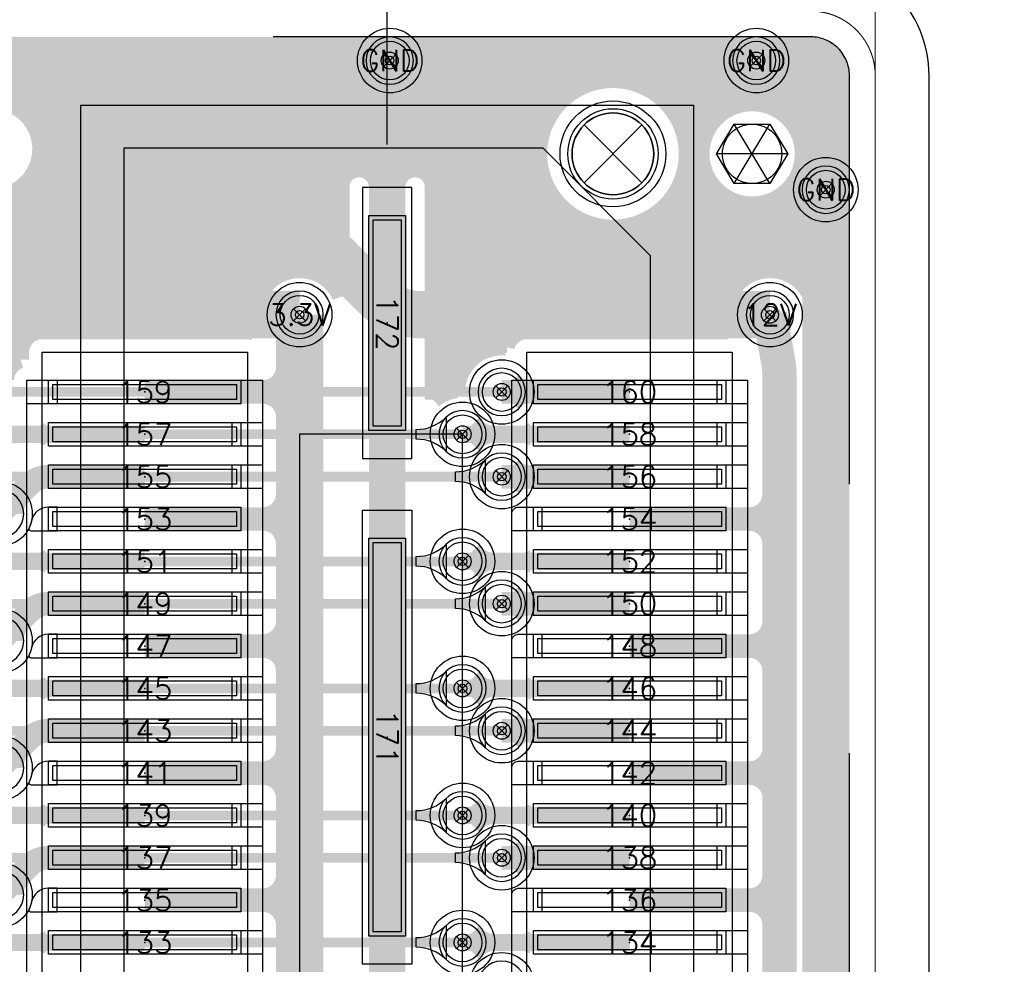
# Model space of a CAD drawing. Header units: inches. Extents: x -0.59 to 5.77, y -1.38 to 3.07.
# Tile 19 of 20: x 1.6 to 2.06, y 2.06 to 2.5. Entities that reach past the tile are written whole.
import ezdxf
from ezdxf.enums import TextEntityAlignment as Align

# ---------------------------------------------------------------- set-up
doc = ezdxf.new("R2010")
doc.units = ezdxf.units.IN
doc.header["$MEASUREMENT"] = 0
for name, pattern in [('DASHED2', [0.375, 0.25, -0.125]), ('FILLPOLY', [101, 100, 1]), ('FILLPOLYEX', [101, 100, 1]), ('FILLPOLYIN', [101, 100, 1])]:
    doc.linetypes.add(name, pattern=pattern)
for name, color, linetype in [('COM-FS', 7, 'Continuous'), ('DIMENSION', 7, 'Continuous'), ('FAB', 5, 'Continuous'), ('GE-FS', 5, 'Continuous'), ('GP-FS', 5, 'Continuous'), ('guide_4mil', 7, 'Continuous'), ('HOL', 3, 'Continuous'), ('HOL-C1', 4, 'Continuous'), ('HOL-C2', 6, 'Continuous'), ('KO-FS', 7, 'Continuous'), ('LND-FS', 5, 'Continuous'), ('MSK-FS', 6, 'Continuous'), ('NET', 7, 'Continuous'), ('NUM-FS', 7, 'Continuous'), ('PAD-CM', 14, 'Continuous'), ('PCB', 6, 'Continuous'), ('POP-CM', 5, 'Continuous'), ('POP_OUTLINE', 7, 'Continuous'), ('PST-FS', 30, 'Continuous'), ('REF-FS', 7, 'Continuous'), ('scratch', 252, 'DASHED2'), ('STF-01-NS', 30, 'Continuous'), ('TEA-FS', 143, 'Continuous'), ('TEA-NS', 13, 'Continuous'), ('TIE-FS', 5, 'Continuous'), ('TRA-FS', 5, 'Continuous'), ('TRA-NS', 1, 'Continuous'), ('VIA', 7, 'Continuous')]:
    doc.layers.add(name, color=color, linetype=linetype)
doc.styles.get("Standard").update_dxf_attribs({"font": 'romans.shx'})
doc.dimstyles.new('SMALL', dxfattribs={"dimtxt": 0.03, "dimasz": 0.03, "dimexe": 0.02, "dimexo": 0.02, "dimgap": 0.01, "dimtad": 0, "dimtih": 1, "dimtoh": 1, "dimdec": 4, "dimzin": 0, "dimdsep": 46, "dimtxsty": 'Standard', "dimcen": 0.09, "dimadec": 0, "dimazin": 0, "dimtfac": 1, "dimtdec": 4, "dimtofl": 0, "dimtmove": 0, "dimatfit": 3, "dimfxl": 0, "dimtolj": 1, "dimtzin": 0, "dimarcsym": 0})

# ---------------------------------------------------------------- blocks, each defined once
blk = doc.blocks.new('LND-FS-4-D0895-D011')
at = {"layer": 'LND-FS', "linetype": 'Continuous'}
blk.add_lwpolyline([(-0.04475, -0.0055), (0.04475, -0.0055), (0.04475, 0.0055), (-0.04475, 0.0055)], close=True, dxfattribs=at)
blk.add_point((0, 0), dxfattribs=at)
at = {"layer": 'PST-FS', "linetype": 'Continuous'}
blk.add_lwpolyline([(-0.04275, -0.0035), (0.04275, -0.0035), (0.04275, 0.0035), (-0.04275, 0.0035)], close=True, dxfattribs=at)
blk = doc.blocks.new('LND-FS-4-D1-D017')
at = {"layer": 'LND-FS', "linetype": 'Continuous'}
blk.add_lwpolyline([(-0.05, -0.0085), (0.05, -0.0085), (0.05, 0.0085), (-0.05, 0.0085)], close=True, dxfattribs=at)
blk.add_point((0, 0), dxfattribs=at)
at = {"layer": 'PST-FS', "linetype": 'Continuous'}
blk.add_lwpolyline([(-0.048, -0.0065), (0.048, -0.0065), (0.048, 0.0065), (-0.048, 0.0065)], close=True, dxfattribs=at)
blk = doc.blocks.new('LND-FS-4-D185-D017')
at = {"layer": 'LND-FS', "linetype": 'Continuous'}
blk.add_lwpolyline([(-0.0925, -0.0085), (0.0925, -0.0085), (0.0925, 0.0085), (-0.0925, 0.0085)], close=True, dxfattribs=at)
blk.add_point((0, 0), dxfattribs=at)
at = {"layer": 'PST-FS', "linetype": 'Continuous'}
blk.add_lwpolyline([(-0.0905, -0.0065), (0.0905, -0.0065), (0.0905, 0.0065), (-0.0905, 0.0065)], close=True, dxfattribs=at)
blk = doc.blocks.new('HOL-D038-NS-FS-N')
at = {"layer": 'HOL'}
blk.add_circle((0, 0), 0.019, dxfattribs=at)
blk = doc.blocks.new('PIN-FS-V')
at = {"layer": 'NUM-FS', "linetype": 'Continuous'}
blk.add_attdef('PIN', text='', height=0.03, dxfattribs=at).set_placement((0, 0), align=Align.MIDDLE)
blk = doc.blocks.new('ASP-122953-01-FS')
at = {"layer": 'COM-FS'}
blk.add_lwpolyline([(-1.20625, 0.1425), (1.20625, 0.1425), (1.20625, -0.1425), (-1.20625, -0.1425), (-1.20625, 0.1425)], dxfattribs=at)
blk.add_lwpolyline([(-1.18625, -0.1225), (1.18625, -0.1225), (1.18625, 0.0725), (1.13625, 0.1225), (-1.13625, 0.1225), (-1.18625, 0.0725)], close=True, dxfattribs=at)
at = {"layer": 'HOL-C1'}
blk.add_circle((-1.18363, 0.105), 0.0246, dxfattribs=at)
at = {"layer": 'HOL-C2'}
blk.add_circle((-1.18363, 0.105), 0.0246, dxfattribs=at)
at = {"layer": 'MSK-FS'}
for points in [[(-1.09143, 0.065), (-1.09143, 0.1605), (-0.48357, 0.1605), (-0.48357, 0.065)], [(-1.042, -0.0115), (-1.042, 0.0115), (-1.168, 0.0115), (-1.168, -0.0115)], [(-1.018, -0.0115), (-1.018, 0.0115), (-0.807, 0.0115), (-0.807, -0.0115)], [(-1.09143, -0.1605), (-1.09143, -0.065), (-0.48357, -0.065), (-0.48357, -0.1605)]]:
    blk.add_lwpolyline(points, close=True, dxfattribs=at)
at = {"layer": 'STF-01-NS'}
blk.add_circle((-1.18363, 0.105), 0.021, dxfattribs=at)
at = {"layer": 'HOL', "xscale": -1}
blk.add_blockref('HOL-D038-NS-FS-N', (-1.18363, 0.105), dxfattribs=at)
at = {"layer": 'LND-FS', "xscale": -1}
for name, p, rotation in [('LND-FS-4-D0895-D011', (-1.07293, 0.11275), 90), ('LND-FS-4-D0895-D011', (-1.05325, 0.11275), 90), ('LND-FS-4-D0895-D011', (-1.03356, 0.11275), 90), ('LND-FS-4-D0895-D011', (-1.01388, 0.11275), 90), ('LND-FS-4-D0895-D011', (-0.99419, 0.11275), 90), ('LND-FS-4-D0895-D011', (-0.97451, 0.11275), 90), ('LND-FS-4-D0895-D011', (-0.95482, 0.11275), 90), ('LND-FS-4-D0895-D011', (-0.93514, 0.11275), 90), ('LND-FS-4-D0895-D011', (-0.91545, 0.11275), 90), ('LND-FS-4-D0895-D011', (-0.89577, 0.11275), 90), ('LND-FS-4-D0895-D011', (-0.87608, 0.11275), 90), ('LND-FS-4-D0895-D011', (-0.8564, 0.11275), 90), ('LND-FS-4-D0895-D011', (-0.83671, 0.11275), 90), ('LND-FS-4-D0895-D011', (-0.81703, 0.11275), 90), ('LND-FS-4-D1-D017', (-1.105, 0), 180), ('LND-FS-4-D185-D017', (-0.9125, 0), 180), ('LND-FS-4-D0895-D011', (-1.07293, -0.11275), 90), ('LND-FS-4-D0895-D011', (-1.05325, -0.11275), 90), ('LND-FS-4-D0895-D011', (-1.03356, -0.11275), 90), ('LND-FS-4-D0895-D011', (-1.01388, -0.11275), 90), ('LND-FS-4-D0895-D011', (-0.99419, -0.11275), 90), ('LND-FS-4-D0895-D011', (-0.97451, -0.11275), 90), ('LND-FS-4-D0895-D011', (-0.95482, -0.11275), 90), ('LND-FS-4-D0895-D011', (-0.93514, -0.11275), 90), ('LND-FS-4-D0895-D011', (-0.91545, -0.11275), 90), ('LND-FS-4-D0895-D011', (-0.89577, -0.11275), 90), ('LND-FS-4-D0895-D011', (-0.87608, -0.11275), 90), ('LND-FS-4-D0895-D011', (-0.8564, -0.11275), 90), ('LND-FS-4-D0895-D011', (-0.83671, -0.11275), 90), ('LND-FS-4-D0895-D011', (-0.81703, -0.11275), 90)]:
    blk.add_blockref(name, p, dxfattribs=dict(at, rotation=rotation))
at = {"layer": 'NUM-FS'}
ref = blk.add_blockref('PIN-FS-V', (-1.01388, 0.11275), dxfattribs=dict(at, xscale=-1, rotation=270))
ref.add_attrib('PIN', '154', dxfattribs={"height": 0.01, "rotation": 90}).set_placement((-1.01388, 0.11275), align=Align.MIDDLE)
ref = blk.add_blockref('PIN-FS-V', (-0.91545, 0.11275), dxfattribs=dict(at, xscale=-1, rotation=270))
ref.add_attrib('PIN', '144', dxfattribs={"height": 0.01, "rotation": 90}).set_placement((-0.91545, 0.11275), align=Align.MIDDLE)
ref = blk.add_blockref('PIN-FS-V', (-0.81703, 0.11275), dxfattribs=dict(at, xscale=-1, rotation=270))
ref.add_attrib('PIN', '134', dxfattribs={"height": 0.01, "rotation": 90}).set_placement((-0.81703, 0.11275), align=Align.MIDDLE)
ref = blk.add_blockref('PIN-FS-V', (-1.07293, 0.11275), dxfattribs=dict(at, xscale=-1, rotation=270))
ref.add_attrib('PIN', '160', dxfattribs={"height": 0.01, "rotation": 90}).set_placement((-1.07293, 0.11275), align=Align.MIDDLE)
ref = blk.add_blockref('PIN-FS-V', (-1.05325, 0.11275), dxfattribs=dict(at, xscale=-1, rotation=270))
ref.add_attrib('PIN', '158', dxfattribs={"height": 0.01, "rotation": 90}).set_placement((-1.05325, 0.11275), align=Align.MIDDLE)
ref = blk.add_blockref('PIN-FS-V', (-1.03356, 0.11275), dxfattribs=dict(at, xscale=-1, rotation=270))
ref.add_attrib('PIN', '156', dxfattribs={"height": 0.01, "rotation": 90}).set_placement((-1.03356, 0.11275), align=Align.MIDDLE)
ref = blk.add_blockref('PIN-FS-V', (-0.99419, 0.11275), dxfattribs=dict(at, xscale=-1, rotation=270))
ref.add_attrib('PIN', '152', dxfattribs={"height": 0.01, "rotation": 90}).set_placement((-0.99419, 0.11275), align=Align.MIDDLE)
ref = blk.add_blockref('PIN-FS-V', (-0.97451, 0.11275), dxfattribs=dict(at, xscale=-1, rotation=270))
ref.add_attrib('PIN', '150', dxfattribs={"height": 0.01, "rotation": 90}).set_placement((-0.97451, 0.11275), align=Align.MIDDLE)
ref = blk.add_blockref('PIN-FS-V', (-0.95482, 0.11275), dxfattribs=dict(at, xscale=-1, rotation=270))
ref.add_attrib('PIN', '148', dxfattribs={"height": 0.01, "rotation": 90}).set_placement((-0.95482, 0.11275), align=Align.MIDDLE)
ref = blk.add_blockref('PIN-FS-V', (-0.93514, 0.11275), dxfattribs=dict(at, xscale=-1, rotation=270))
ref.add_attrib('PIN', '146', dxfattribs={"height": 0.01, "rotation": 90}).set_placement((-0.93514, 0.11275), align=Align.MIDDLE)
ref = blk.add_blockref('PIN-FS-V', (-0.89577, 0.11275), dxfattribs=dict(at, xscale=-1, rotation=270))
ref.add_attrib('PIN', '142', dxfattribs={"height": 0.01, "rotation": 90}).set_placement((-0.89577, 0.11275), align=Align.MIDDLE)
ref = blk.add_blockref('PIN-FS-V', (-0.87608, 0.11275), dxfattribs=dict(at, xscale=-1, rotation=270))
ref.add_attrib('PIN', '140', dxfattribs={"height": 0.01, "rotation": 90}).set_placement((-0.87608, 0.11275), align=Align.MIDDLE)
ref = blk.add_blockref('PIN-FS-V', (-0.8564, 0.11275), dxfattribs=dict(at, xscale=-1, rotation=270))
ref.add_attrib('PIN', '138', dxfattribs={"height": 0.01, "rotation": 90}).set_placement((-0.8564, 0.11275), align=Align.MIDDLE)
ref = blk.add_blockref('PIN-FS-V', (-0.83671, 0.11275), dxfattribs=dict(at, xscale=-1, rotation=270))
ref.add_attrib('PIN', '136', dxfattribs={"height": 0.01, "rotation": 90}).set_placement((-0.83671, 0.11275), align=Align.MIDDLE)
ref = blk.add_blockref('PIN-FS-V', (-1.105, 0), dxfattribs=dict(at, xscale=-1))
ref.add_attrib('PIN', '172', dxfattribs={"height": 0.01}).set_placement((-1.105, 0), align=Align.MIDDLE)
ref = blk.add_blockref('PIN-FS-V', (-0.9125, 0), dxfattribs=dict(at, xscale=-1))
ref.add_attrib('PIN', '171', dxfattribs={"height": 0.01}).set_placement((-0.9125, 0), align=Align.MIDDLE)
ref = blk.add_blockref('PIN-FS-V', (-1.07293, -0.11275), dxfattribs=dict(at, xscale=-1, rotation=270))
ref.add_attrib('PIN', '159', dxfattribs={"height": 0.01, "rotation": 90}).set_placement((-1.07293, -0.11275), align=Align.MIDDLE)
ref = blk.add_blockref('PIN-FS-V', (-1.05325, -0.11275), dxfattribs=dict(at, xscale=-1, rotation=270))
ref.add_attrib('PIN', '157', dxfattribs={"height": 0.01, "rotation": 90}).set_placement((-1.05325, -0.11275), align=Align.MIDDLE)
ref = blk.add_blockref('PIN-FS-V', (-1.03356, -0.11275), dxfattribs=dict(at, xscale=-1, rotation=270))
ref.add_attrib('PIN', '155', dxfattribs={"height": 0.01, "rotation": 90}).set_placement((-1.03356, -0.11275), align=Align.MIDDLE)
ref = blk.add_blockref('PIN-FS-V', (-1.01388, -0.11275), dxfattribs=dict(at, xscale=-1, rotation=270))
ref.add_attrib('PIN', '153', dxfattribs={"height": 0.01, "rotation": 90}).set_placement((-1.01388, -0.11275), align=Align.MIDDLE)
ref = blk.add_blockref('PIN-FS-V', (-0.99419, -0.11275), dxfattribs=dict(at, xscale=-1, rotation=270))
ref.add_attrib('PIN', '151', dxfattribs={"height": 0.01, "rotation": 90}).set_placement((-0.99419, -0.11275), align=Align.MIDDLE)
ref = blk.add_blockref('PIN-FS-V', (-0.97451, -0.11275), dxfattribs=dict(at, xscale=-1, rotation=270))
ref.add_attrib('PIN', '149', dxfattribs={"height": 0.01, "rotation": 90}).set_placement((-0.97451, -0.11275), align=Align.MIDDLE)
ref = blk.add_blockref('PIN-FS-V', (-0.95482, -0.11275), dxfattribs=dict(at, xscale=-1, rotation=270))
ref.add_attrib('PIN', '147', dxfattribs={"height": 0.01, "rotation": 90}).set_placement((-0.95482, -0.11275), align=Align.MIDDLE)
ref = blk.add_blockref('PIN-FS-V', (-0.93514, -0.11275), dxfattribs=dict(at, xscale=-1, rotation=270))
ref.add_attrib('PIN', '145', dxfattribs={"height": 0.01, "rotation": 90}).set_placement((-0.93514, -0.11275), align=Align.MIDDLE)
ref = blk.add_blockref('PIN-FS-V', (-0.91545, -0.11275), dxfattribs=dict(at, xscale=-1, rotation=270))
ref.add_attrib('PIN', '143', dxfattribs={"height": 0.01, "rotation": 90}).set_placement((-0.91545, -0.11275), align=Align.MIDDLE)
ref = blk.add_blockref('PIN-FS-V', (-0.89577, -0.11275), dxfattribs=dict(at, xscale=-1, rotation=270))
ref.add_attrib('PIN', '141', dxfattribs={"height": 0.01, "rotation": 90}).set_placement((-0.89577, -0.11275), align=Align.MIDDLE)
ref = blk.add_blockref('PIN-FS-V', (-0.87608, -0.11275), dxfattribs=dict(at, xscale=-1, rotation=270))
ref.add_attrib('PIN', '139', dxfattribs={"height": 0.01, "rotation": 90}).set_placement((-0.87608, -0.11275), align=Align.MIDDLE)
ref = blk.add_blockref('PIN-FS-V', (-0.8564, -0.11275), dxfattribs=dict(at, xscale=-1, rotation=270))
ref.add_attrib('PIN', '137', dxfattribs={"height": 0.01, "rotation": 90}).set_placement((-0.8564, -0.11275), align=Align.MIDDLE)
ref = blk.add_blockref('PIN-FS-V', (-0.83671, -0.11275), dxfattribs=dict(at, xscale=-1, rotation=270))
ref.add_attrib('PIN', '135', dxfattribs={"height": 0.01, "rotation": 90}).set_placement((-0.83671, -0.11275), align=Align.MIDDLE)
ref = blk.add_blockref('PIN-FS-V', (-0.81703, -0.11275), dxfattribs=dict(at, xscale=-1, rotation=270))
ref.add_attrib('PIN', '133', dxfattribs={"height": 0.01, "rotation": 90}).set_placement((-0.81703, -0.11275), align=Align.MIDDLE)
at = {"layer": 'REF-FS'}
blk.add_attdef('REF', text='', height=0.03, dxfattribs=at).set_placement((0, 0), align=Align.MIDDLE)
blk = doc.blocks.new('*D14')
at = {"layer": 'Defpoints', "color": 0, "linetype": 'Continuous'}
for p in [(1.773, 2.86031), (2, 2.5), (1.773, 2.418)]:
    blk.add_point(p, dxfattribs=at)
at = {"layer": 'DIMENSION', "color": 0, "linetype": 'Continuous', "lineweight": -2}
for p, q in [((1.773, 2.438), (1.773, 2.88031)), ((2, 2.52), (2, 2.88031)), ((1.743, 2.86031), (1.713, 2.86031)), ((2.03, 2.86031), (2.06, 2.86031))]:
    blk.add_line(p, q, dxfattribs=at)
at = {"layer": 'DIMENSION', "color": 0, "linetype": 'Continuous'}
for points in [[(1.743, 2.86531), (1.743, 2.85531), (1.773, 2.86031)], [(2.03, 2.86531), (2.03, 2.85531), (2, 2.86031)]]:
    blk.add_solid(points, dxfattribs=at)
at = {"layer": 'DIMENSION', "color": 0, "linetype": 'Continuous', "insert": (1.8865, 2.86031), "char_height": 0.03, "attachment_point": 5}
blk.add_mtext('\\A1;0.2270', dxfattribs=at)
blk = doc.blocks.new('PAD-CM-0-D022')
at = {"layer": 'PAD-CM', "linetype": 'Continuous'}
blk.add_lwpolyline([(-0.011, 0, 1), (0.011, 0, 1)], format="xyb", close=True, dxfattribs=at)
blk.add_point((0, 0), dxfattribs=at)
blk = doc.blocks.new('HOL-D0079')
at = {"layer": 'HOL', "linetype": 'Continuous'}
blk.add_circle((0, 0), 0.00395, dxfattribs=at)
blk = doc.blocks.new('VIA-D0079-D022')
at = {"layer": 'guide_4mil', "linetype": 'Continuous'}
blk.add_circle((0, 0), 0.015, dxfattribs=at)
at = {"layer": 'HOL', "linetype": 'Continuous'}
blk.add_blockref('HOL-D0079', (0, 0), dxfattribs=at)
at = {"layer": 'PAD-CM', "linetype": 'Continuous'}
blk.add_blockref('PAD-CM-0-D022', (0, 0), dxfattribs=at)
at = {"layer": 'NET', "linetype": 'Continuous'}
blk.add_attdef('NET', text='', height=0.02, dxfattribs=at).set_placement((0, 0), align=Align.MIDDLE)
blk = doc.blocks.new('TEA-FS-D007-90D-D008-D011')
at = {"layer": 'TEA-FS', "const_width": 0.008}
for points in [[(0.00495, 0.00495), (0.00668, 0.00322, 0.198912), (0.01446, 0)], [(0.00495, -0.00495), (0.00668, -0.00322, -0.198912), (0.01446, 0)]]:
    blk.add_lwpolyline(points, format="xyb", dxfattribs=at)
blk = doc.blocks.new('TEA-FS-D00165-50D-D008-D0056')
at = {"layer": 'TEA-FS', "const_width": 0.008}
for points in [[(0.0007, 0.0015), (0.00278, 0.00053, 0.109518), (0.00517, 0)], [(0.0007, -0.0015), (0.00278, -0.00053, -0.109518), (0.00517, 0)]]:
    blk.add_lwpolyline(points, format="xyb", dxfattribs=at)
blk = doc.blocks.new('TEA-FS-D0055-90D-D011-D011')
at = {"layer": 'TEA-FS', "const_width": 0.011}
for points in [[(0.00389, 0.00389), (0.00456, 0.00322, 0.198912), (0.01233, 0)], [(0.00389, -0.00389), (0.00456, -0.00322, -0.198912), (0.01233, 0)]]:
    blk.add_lwpolyline(points, format="xyb", dxfattribs=at)
blk = doc.blocks.new('EXT_10')
at = {"layer": 'TRA-FS'}
blk.add_lwpolyline([(0, 0.0055), (0.014, 0.0055), (0.014, -0.0055), (0, -0.0055)], close=True, dxfattribs=at)
blk = doc.blocks.new('EXT_9')
at = {"layer": 'TRA-FS'}
blk.add_lwpolyline([(0.004, -0.0055), (-0.01, -0.0055), (-0.01, 0.0025, -0.414214), (-0.007, 0.0055), (0.004, 0.0055)], format="xyb", close=True, dxfattribs=at)
blk = doc.blocks.new('EXT_SMALL2')
at = {"layer": 'TRA-FS'}
blk.add_lwpolyline([(0.004, 0.0055), (-0.00005, 0.0055, 0.352856), (-0.00786, -0.0008, -0.057755), (-0.00898, -0.00407, 0.551341), (-0.00808, -0.0055), (0.004, -0.0055)], format="xyb", close=True, dxfattribs=at)
blk = doc.blocks.new('TEA-FS-D003-50D-D016-D011')
at = {"layer": 'TEA-FS', "const_width": 0.016}
for points in [[(0.00127, 0.00272), (0.00489, 0.00103, 0.109518), (0.00954, 0)], [(0.00127, -0.00272), (0.00489, -0.00103, -0.109518), (0.00954, 0)]]:
    blk.add_lwpolyline(points, format="xyb", dxfattribs=at)
blk = doc.blocks.new('HOL-D0276-NS-FS-N')
at = {"layer": 'HOL'}
blk.add_circle((0, 0), 0.0138, dxfattribs=at)
blk = doc.blocks.new('TBL-SYM3')
for p, q in [((-0.6, 0), (-0.3, 0.5)), ((-0.3, 0.5), (0.3, 0.5)), ((0.3, -0.5), (-0.3, 0.5)), ((-0.3, -0.5), (0.3, 0.5)), ((0.3, 0.5), (0.6, 0)), ((-0.3, -0.5), (-0.6, 0)), ((0.6, 0), (-0.6, 0)), ((0.6, 0), (0.3, -0.5)), ((0.3, -0.5), (-0.3, -0.5))]:
    blk.add_line(p, q)
blk = doc.blocks.new('TBL-SYM12')
for p, q in [((-0.354, -0.354), (0.354, 0.354)), ((-0.354, 0.354), (0.354, -0.354))]:
    blk.add_line(p, q)
blk.add_circle((0, 0), 0.25)
blk = doc.blocks.new('TBL-SYM23')
for p, q in [((-0.354, 0.354), (0.354, -0.354)), ((-0.354, -0.354), (0.354, 0.354))]:
    blk.add_line(p, q)
blk.add_circle((0, 0), 0.5)

msp = doc.modelspace()

# ---------------------------------------------------------------- linework, layer by layer
at = {"layer": 'GE-FS', "const_width": 0.008}
for points in [[(1.97, 2.484, -0.414214), (1.984, 2.47), (1.984, 0.03, -0.414214), (1.97, 0.016), (0.03, 0.016, -0.414214), (0.016, 0.03), (0.016, 2.47, -0.414214), (0.03, 2.484)], [(1.89064, 2.46584, 0.528515), (1.8434, 2.43363, 1.892092)], [(1.59851, 2.45653, 0.541173), (1.56697, 2.43593, 1.847838)], [(1.95229, 2.45543, 0.541173), (1.91893, 2.43363, 1.847838)]]:
    msp.add_lwpolyline(points, format="xyb", close=True, dxfattribs=at)
msp.add_lwpolyline([(1.9735, 1.67956), (1.9735, 2.32991, 0.04382), (1.97261, 2.34002), (1.97066, 2.35107), (1.97129, 2.35343, 1.139917), (1.93, 2.35885, 0.090477), (1.93135, 2.35143), (1.838, 2.35143, 0.344742), (1.82829, 2.34384, 0.426286), (1.80533, 2.32407, 0.143819), (1.7945, 2.31929), (1.7945, 2.418, 0.414214), (1.7845, 2.428), (1.7615, 2.428, 0.414214), (1.7515, 2.418), (1.7515, 2.3673, 0.811741), (1.71128, 2.35885), (1.71128, 2.35088, 0.083619), (1.708, 2.35143), (1.6125, 2.35143, 0.414214), (1.6025, 2.34143), (1.6025, 2.33797, 0.327538), (1.5955, 2.32843)], format="xyb", dxfattribs=at)
at = {"layer": 'GP-FS', "const_width": 0.008}
for points in [[(0.01851, 2.478), (1.98149, 2.478)], [(0.01604, 2.471), (1.98396, 2.471)], [(0.016, 2.464), (1.86142, 2.464)], [(1.89458, 2.464), (1.984, 2.464)], [(1.59735, 2.457), (1.85248, 2.457)], [(1.90352, 2.457), (1.93821, 2.457)], [(1.94724, 2.457), (1.984, 2.457)], [(1.60702, 2.45), (1.84752, 2.45)], [(1.90848, 2.45), (1.92545, 2.45)], [(1.96, 2.45), (1.984, 2.45)], [(1.61083, 2.443), (1.84469, 2.443)], [(1.91131, 2.443), (1.92085, 2.443)], [(1.96461, 2.443), (1.984, 2.443)], [(1.61197, 2.436), (1.84348, 2.436)], [(1.91252, 2.436), (1.91904, 2.436)], [(1.96641, 2.436), (1.984, 2.436)], [(1.61088, 2.429), (1.84371, 2.429)], [(1.91229, 2.429), (1.91938, 2.429)], [(1.96607, 2.429), (1.984, 2.429)], [(1.60714, 2.422), (1.75233, 2.422)], [(1.79367, 2.422), (1.84541, 2.422)], [(1.91059, 2.422), (1.92196, 2.422)], [(1.96349, 2.422), (1.984, 2.422)], [(1.59774, 2.415), (1.7515, 2.415)], [(1.7945, 2.415), (1.84885, 2.415)], [(1.90715, 2.415), (1.92792, 2.415)], [(1.95753, 2.415), (1.984, 2.415)], [(0.18594, 2.408), (1.7515, 2.408)], [(1.7945, 2.408), (1.85476, 2.408)], [(1.90124, 2.408), (1.984, 2.408)], [(0.1866, 2.401), (1.7515, 2.401)], [(1.7945, 2.401), (1.8665, 2.401)], [(1.8895, 2.401), (1.984, 2.401)], [(0.18583, 2.394), (1.7515, 2.394)], [(1.7945, 2.394), (1.984, 2.394)], [(0.18353, 2.387), (1.7515, 2.387)], [(1.7945, 2.387), (1.984, 2.387)], [(0.31845, 2.38), (1.7515, 2.38)], [(1.7945, 2.38), (1.984, 2.38)], [(0.33162, 2.373), (1.71676, 2.373)], [(1.74779, 2.373), (1.7515, 2.373)], [(1.7945, 2.373), (1.93548, 2.373)], [(1.96652, 2.373), (1.984, 2.373)], [(0.33568, 2.366), (1.71253, 2.366)], [(1.7945, 2.366), (1.93126, 2.366)], [(1.97074, 2.366), (1.984, 2.366)], [(0.33683, 2.359), (1.71128, 2.359)], [(1.7945, 2.359), (1.93, 2.359)], [(1.972, 2.359), (1.984, 2.359)], [(0.33557, 2.352), (1.71128, 2.352)], [(1.7945, 2.352), (1.93115, 2.352)], [(1.97091, 2.352), (1.984, 2.352)], [(0.33133, 2.345), (1.60316, 2.345)], [(1.7945, 2.345), (1.82866, 2.345)], [(1.97173, 2.345), (1.984, 2.345)], [(0.31983, 2.338), (1.6025, 2.338)], [(1.7945, 2.338), (1.81167, 2.338)], [(1.97293, 2.338), (1.984, 2.338)], [(1.7945, 2.331), (1.80691, 2.331)], [(1.97349, 2.331), (1.984, 2.331)], [(1.7945, 2.324), (1.80484, 2.324)], [(1.9735, 2.324), (1.984, 2.324)], [(1.9735, 2.317), (1.984, 2.317)], [(1.9735, 2.31), (1.984, 2.31)], [(1.9735, 2.303), (1.984, 2.303)], [(1.9735, 2.296), (1.984, 2.296)], [(1.9735, 2.289), (1.984, 2.289)], [(1.9735, 2.282), (1.984, 2.282)], [(1.9735, 2.275), (1.984, 2.275)], [(1.9735, 2.268), (1.984, 2.268)], [(1.9735, 2.261), (1.984, 2.261)], [(1.9735, 2.254), (1.984, 2.254)], [(1.9735, 2.247), (1.984, 2.247)], [(1.9735, 2.24), (1.984, 2.24)], [(1.9735, 2.233), (1.984, 2.233)], [(1.9735, 2.226), (1.984, 2.226)], [(1.9735, 2.219), (1.984, 2.219)], [(1.9735, 2.212), (1.984, 2.212)], [(1.9735, 2.205), (1.984, 2.205)], [(1.9735, 2.198), (1.984, 2.198)], [(1.9735, 2.191), (1.984, 2.191)], [(1.9735, 2.184), (1.984, 2.184)], [(1.9735, 2.177), (1.984, 2.177)], [(1.9735, 2.17), (1.984, 2.17)], [(1.9735, 2.163), (1.984, 2.163)], [(1.9735, 2.156), (1.984, 2.156)], [(1.9735, 2.149), (1.984, 2.149)], [(1.9735, 2.142), (1.984, 2.142)], [(1.9735, 2.135), (1.984, 2.135)], [(1.9735, 2.128), (1.984, 2.128)], [(1.9735, 2.121), (1.984, 2.121)], [(1.9735, 2.114), (1.984, 2.114)], [(1.9735, 2.107), (1.984, 2.107)], [(1.9735, 2.1), (1.984, 2.1)], [(1.9735, 2.093), (1.984, 2.093)], [(1.9735, 2.086), (1.984, 2.086)], [(1.9735, 2.079), (1.984, 2.079)], [(1.9735, 2.072), (1.984, 2.072)], [(1.9735, 2.065), (1.984, 2.065)], [(1.9735, 2.058), (1.984, 2.058)]]:
    msp.add_lwpolyline(points, dxfattribs=at)
at = {"layer": 'KO-FS'}
for points in [[(1.715, 1.74657), (1.6055, 1.74657), (1.6055, 2.32843), (1.715, 2.32843)], [(1.9405, 1.74657), (1.831, 1.74657), (1.831, 2.32843), (1.9405, 2.32843)], [(1.73228, 1.77), (1.80805, 1.77), (1.80805, 2.30325), (1.73228, 2.30325)]]:
    msp.add_lwpolyline(points, close=True, dxfattribs=at)
at = {"layer": 'PCB', "const_width": 0.0005}
msp.add_lwpolyline([(2, 0.03), (2, 2.47, 0.414214), (1.97, 2.5), (0.03, 2.5, 0.414214), (0, 2.47), (0, 0.03, 0.414214), (0.03, 0), (1.97, 0, 0.414214)], format="xyb", close=True, dxfattribs=at)
at = {"layer": 'POP-CM', "linetype": 'FILLPOLYIN'}
for centre in [(1.7742, 2.477), (1.94467, 2.477), (1.977, 2.41698), (1.73228, 2.35885), (1.951, 2.35885), (1.8263, 2.32293), (1.80805, 2.30325), (1.8263, 2.28356), (1.80805, 2.24419), (1.8263, 2.22451), (1.80805, 2.18514), (1.8263, 2.16545), (1.80805, 2.12608), (1.8263, 2.1064), (1.80805, 2.06703)]:
    msp.add_circle(centre, 0.009, dxfattribs=at)
at = {"layer": 'POP_OUTLINE', "linetype": 'FILLPOLYEX'}
msp.add_lwpolyline([(2.025, 0.03), (2.025, 2.47, 0.414214), (1.97, 2.525), (0.03, 2.525, 0.414214), (-0.025, 2.47), (-0.025, 0.03, 0.414214), (0.03, -0.025), (1.97, -0.025, 0.414214)], format="xyb", close=True, dxfattribs=at)
at = {"layer": 'scratch'}
msp.add_lwpolyline([(1.988, 0.03), (1.988, 2.47, 0.414214), (1.97, 2.488), (0.03, 2.488, 0.414214), (0.012, 2.47), (0.012, 0.03, 0.414214), (0.03, 0.012), (1.97, 0.012, 0.414214)], format="xyb", close=True, dxfattribs=at)
at = {"layer": 'STF-01-NS', "const_width": 0.0005}
msp.add_lwpolyline([(1.543, 2.8), (2, 2.8), (2, -0.3), (1.543, -0.3)], close=True, dxfattribs=at)
at = {"layer": 'STF-01-NS'}
msp.add_circle((1.94273, 2.43363), 0.0138, dxfattribs=at)
at = {"layer": 'TEA-FS', "const_width": 0.006}
for points in [[(1.71528, 2.32543, 0.414214), (1.72428, 2.33443, 0.414214)], [(1.71528, 2.32043, -0.414214), (1.72428, 2.31143, -0.414214)], [(1.71528, 2.26638, 0.414214), (1.72428, 2.27538, 0.414214)], [(1.9415, 2.26638, 0.414214), (1.9505, 2.27538, 0.414214)], [(1.71528, 2.26138, -0.414214), (1.72428, 2.25238, -0.414214)], [(1.9415, 2.26138, -0.414214), (1.9505, 2.25238, -0.414214)], [(1.71528, 2.20732, 0.414214), (1.72428, 2.21632, 0.414214)], [(1.9415, 2.20732, 0.414214), (1.9505, 2.21632, 0.414214)], [(1.71528, 2.20232, -0.414214), (1.72428, 2.19332, -0.414214)], [(1.9415, 2.20232, -0.414214), (1.9505, 2.19332, -0.414214)], [(1.71528, 2.14827, 0.414214), (1.72428, 2.15727, 0.414214)], [(1.9415, 2.14827, 0.414214), (1.9505, 2.15727, 0.414214)], [(1.71528, 2.14327, -0.414214), (1.72428, 2.13427, -0.414214)], [(1.9415, 2.14327, -0.414214), (1.9505, 2.13427, -0.414214)], [(1.71528, 2.08921, 0.414214), (1.72428, 2.09821, 0.414214)], [(1.9415, 2.08921, 0.414214), (1.9505, 2.09821, 0.414214)], [(1.71528, 2.08421, -0.414214), (1.72428, 2.07521, -0.414214)], [(1.9415, 2.08421, -0.414214), (1.9505, 2.07521, -0.414214)]]:
    msp.add_lwpolyline(points, format="xyb", dxfattribs=at)
at = {"layer": 'TEA-NS', "linetype": 'FILLPOLY'}
for points in [[(1.78647, 2.3055, 0.194976), (1.80039, 2.31114), (1.80039, 2.29535, 0.194976), (1.78647, 2.301)], [(1.80471, 2.28581, 0.194976), (1.81864, 2.29146), (1.81864, 2.27567, 0.194976), (1.80471, 2.28131)], [(1.78647, 2.24644, 0.194976), (1.80039, 2.25209), (1.80039, 2.2363, 0.194976), (1.78647, 2.24194)], [(1.80471, 2.22676, 0.194976), (1.81864, 2.2324), (1.81864, 2.21661, 0.194976), (1.80471, 2.22226)], [(1.78647, 2.18739, 0.194976), (1.80039, 2.19303), (1.80039, 2.17724, 0.194976), (1.78647, 2.18289)], [(1.80471, 2.1677, 0.194976), (1.81864, 2.17335), (1.81864, 2.15756, 0.194976), (1.80471, 2.1632)], [(1.78647, 2.12833, 0.194976), (1.80039, 2.13398), (1.80039, 2.11819, 0.194976), (1.78647, 2.12383)], [(1.80471, 2.10865, 0.194976), (1.81864, 2.11429), (1.81864, 2.0985, 0.194976), (1.80471, 2.10415)], [(1.78647, 2.06928, 0.194976), (1.80039, 2.07492), (1.80039, 2.05913, 0.194976), (1.78647, 2.06478)]]:
    msp.add_lwpolyline(points, format="xyb", close=True, dxfattribs=at)
at = {"layer": 'TIE-FS', "const_width": 0.017}
msp.add_lwpolyline([(1.773, 2.43207), (1.773, 0.05381)], dxfattribs=at)
at = {"layer": 'TIE-FS', "const_width": 0.006}
for points in [[(1.76751, 2.4182, 1), (1.75249, 2.4182)], [(1.77849, 2.4182, -1), (1.79351, 2.4182)]]:
    msp.add_lwpolyline(points, format="xyb", dxfattribs=at)
at = {"layer": 'TRA-FS'}
for points, const_width in [([(1.73228, 2.35885), (1.73228, 0.91152)], 0.022), ([(1.66025, 2.32293), (1.73228, 2.32293)], 0.011), ([(1.8263, 2.32293), (1.88575, 2.32293)], 0.011), ([(1.80805, 2.30325), (1.88575, 2.30325)], 0.008), ([(1.8263, 2.28356), (1.88575, 2.28356)], 0.011), ([(1.66025, 2.26388), (1.73228, 2.26388)], 0.011), ([(1.88575, 2.26388), (1.956, 2.26388)], 0.011), ([(1.80805, 2.24419), (1.88575, 2.24419)], 0.008), ([(1.8263, 2.22451), (1.88575, 2.22451)], 0.011), ([(1.66025, 2.20482), (1.73228, 2.20482)], 0.011), ([(1.88575, 2.20482), (1.956, 2.20482)], 0.011), ([(1.80805, 2.18514), (1.88575, 2.18514)], 0.008), ([(1.8263, 2.16545), (1.88575, 2.16545)], 0.011), ([(1.66025, 2.14577), (1.73228, 2.14577)], 0.011), ([(1.88575, 2.14577), (1.956, 2.14577)], 0.011), ([(1.80805, 2.12608), (1.88575, 2.12608)], 0.008), ([(1.8263, 2.1064), (1.88575, 2.1064)], 0.011), ([(1.66025, 2.08671), (1.73228, 2.08671)], 0.011), ([(1.88575, 2.08671), (1.956, 2.08671)], 0.011), ([(1.80805, 2.06703), (1.88575, 2.06703)], 0.008)]:
    msp.add_lwpolyline(points, dxfattribs=dict(at, const_width=const_width))
for points, const_width in [([(1.951, 1.58825), (1.951, 1.59779), (1.951, 1.64267, -0.035895), (1.95141, 1.6484), (1.95509, 1.67384, 0.035895), (1.9555, 1.67956), (1.9555, 2.32991, 0.04382), (1.95489, 2.33688), (1.95266, 2.34946), (1.951, 2.35885)], 0.016), ([(1.66025, 2.30325), (1.65508, 2.30325), (1.59251, 2.30325, 0.119528), (1.58151, 2.30058), (1.5675, 2.29336)], 0.008), ([(1.66025, 2.24419), (1.65508, 2.24419), (1.59251, 2.24419, 0.119528), (1.58151, 2.24153), (1.5675, 2.23431)], 0.008), ([(1.66025, 2.18514), (1.65508, 2.18514), (1.59251, 2.18514, 0.119528), (1.58151, 2.18247), (1.5675, 2.17525)], 0.008), ([(1.66025, 2.12608), (1.65508, 2.12608), (1.59251, 2.12608, 0.119528), (1.58151, 2.12342), (1.5675, 2.1162)], 0.008), ([(1.66025, 2.06703), (1.65508, 2.06703), (1.59251, 2.06703, 0.119528), (1.58151, 2.06436), (1.5675, 2.05714)], 0.008)]:
    msp.add_lwpolyline(points, format="xyb", dxfattribs=dict(at, const_width=const_width))
at = {"layer": 'TRA-FS', "linetype": 'Continuous', "const_width": 0.011}
for points in [[(1.66025, 2.28356), (1.61525, 2.28356, 0.198888), (1.60676, 2.28004), (1.59298, 2.26626)], [(1.66025, 2.22451), (1.61525, 2.2245, 0.198888), (1.60676, 2.22099), (1.59298, 2.20721)], [(1.66025, 2.16545), (1.61525, 2.16545, 0.198888), (1.60676, 2.16193), (1.59298, 2.14815)], [(1.66025, 2.1064), (1.61525, 2.10639, 0.198888), (1.60676, 2.10288), (1.59298, 2.0891)]]:
    msp.add_lwpolyline(points, format="xyb", dxfattribs=at)
at = {"layer": 'TRA-NS', "ltscale": 0.5, "const_width": 0.022}
msp.add_lwpolyline([(0.023, 2.459), (0.023, 0.041, 0.414214), (0.041, 0.023), (1.959, 0.023, 0.414214), (1.977, 0.041), (1.977, 2.459, 0.414214), (1.959, 2.477), (0.041, 2.477, 0.414214)], format="xyb", close=True, dxfattribs=at)
at = {"layer": 'TRA-NS'}
for points, const_width in [([(1.951, 2.35885), (1.78883, 2.35885, -0.198912), (1.76762, 2.36764), (1.74966, 2.38559, 0.198912), (1.72845, 2.39438), (0.31881, 2.39438, 0.198912), (0.2976, 2.38559), (0.29257, 2.38056, 0.198912), (0.28378, 2.35935), (0.28378, 0.84545, 0.198912), (0.29257, 0.82424), (0.30704, 0.80977, 0.198912), (0.32825, 0.80098), (1.951, 0.80098)], 0.022), ([(0.3535, 2.323), (0.40312, 2.323, 0.133785), (0.40819, 2.32438), (0.41194, 2.32659, -0.133785), (0.41701, 2.32797), (1.56668, 2.32797, -0.086054), (1.57341, 2.3268), (1.58096, 2.3241, 0.086054), (1.5877, 2.32293), (1.8263, 2.32293)], 0.0045), ([(1.80805, 2.30325), (1.58979, 2.30325, -0.198912), (1.58131, 2.30676), (1.57929, 2.30878, 0.198912), (1.57081, 2.3123), (0.42544, 2.3123, 0.198912), (0.41696, 2.30878), (0.41501, 2.30683, -0.198912), (0.40652, 2.30332), (0.3535, 2.30332)], 0.0045), ([(0.3535, 2.28363), (0.40698, 2.28363, -0.198912), (0.41547, 2.28012), (0.41696, 2.27863, 0.198912), (0.42544, 2.27511), (0.43192, 2.27511, 0.131652), (0.43792, 2.27672), (0.44279, 2.27953, -0.131652), (0.44879, 2.28114), (1.54871, 2.28114, -0.143557), (1.55518, 2.27924), (1.55866, 2.27701, 0.143557), (1.56514, 2.27511), (1.57081, 2.27511, 0.198912), (1.57929, 2.27863), (1.58071, 2.28005, -0.198912), (1.5892, 2.28356), (1.8263, 2.28356)], 0.0045), ([(1.80805, 2.24419), (1.58979, 2.24419, -0.198912), (1.58131, 2.24771), (1.57929, 2.24973, 0.198912), (1.57081, 2.25324), (0.42544, 2.25324, 0.198912), (0.41696, 2.24973), (0.41501, 2.24777, -0.198912), (0.40652, 2.24426), (0.3535, 2.24426)], 0.0045), ([(0.3535, 2.22458), (0.40698, 2.22458, -0.198912), (0.41547, 2.22106), (0.41696, 2.21957, 0.198912), (0.42544, 2.21606), (0.43192, 2.21606, 0.131652), (0.43792, 2.21766), (0.44279, 2.22047, -0.131652), (0.44879, 2.22208), (1.54871, 2.22208, -0.143557), (1.55518, 2.22018), (1.55866, 2.21795, 0.143557), (1.56514, 2.21606), (1.57081, 2.21606, 0.198912), (1.57929, 2.21957), (1.58071, 2.22099, -0.198912), (1.5892, 2.22451), (1.8263, 2.22451)], 0.0045), ([(1.80805, 2.18514), (1.58979, 2.18514, -0.198912), (1.58131, 2.18865), (1.57929, 2.19067, 0.198912), (1.57081, 2.19419), (0.42544, 2.19419, 0.198912), (0.41696, 2.19067), (0.41501, 2.18872, -0.198912), (0.40652, 2.1852), (0.3535, 2.1852)], 0.0045), ([(0.3535, 2.16552), (0.40698, 2.16552, -0.198912), (0.41547, 2.16201), (0.41696, 2.16052, 0.198912), (0.42544, 2.157), (0.43192, 2.157, 0.131652), (0.43792, 2.15861), (0.44279, 2.16142, -0.131652), (0.44879, 2.16303), (1.54871, 2.16303, -0.143557), (1.55518, 2.16113), (1.55866, 2.1589, 0.143557), (1.56514, 2.157), (1.57081, 2.157, 0.198912), (1.57929, 2.16052), (1.58071, 2.16194, -0.198912), (1.5892, 2.16545), (1.8263, 2.16545)], 0.0045), ([(1.80805, 2.12608), (1.58979, 2.12608, -0.198912), (1.58131, 2.1296), (1.57929, 2.13162, 0.198912), (1.57081, 2.13513), (0.42544, 2.13513, 0.198912), (0.41696, 2.13162), (0.41501, 2.12966, -0.198912), (0.40652, 2.12615), (0.3535, 2.12615)], 0.0045), ([(0.3535, 2.10647), (0.40698, 2.10647, -0.198912), (0.41547, 2.10295), (0.41696, 2.10146, 0.198912), (0.42544, 2.09795), (0.43192, 2.09795, 0.131652), (0.43792, 2.09955), (0.44279, 2.10236, -0.131652), (0.44879, 2.10397), (1.54871, 2.10397, -0.143557), (1.55518, 2.10207), (1.55866, 2.09984, 0.143557), (1.56514, 2.09795), (1.57081, 2.09795, 0.198912), (1.57929, 2.10146), (1.58071, 2.10288, -0.198912), (1.5892, 2.1064), (1.8263, 2.1064)], 0.0045), ([(1.80805, 2.06703), (1.58979, 2.06703, -0.198912), (1.58131, 2.07054), (1.57929, 2.07256, 0.198912), (1.57081, 2.07608), (0.42544, 2.07608, 0.198912), (0.41696, 2.07256), (0.41501, 2.07061, -0.198912), (0.40652, 2.0671), (0.3535, 2.0671)], 0.0045)]:
    msp.add_lwpolyline(points, format="xyb", dxfattribs=dict(at, const_width=const_width))
at = {"layer": 'TRA-NS', "const_width": 0.022}
msp.add_lwpolyline([(1.73228, 2.35885), (0.31583, 2.35916)], dxfattribs=at)

# ---------------------------------------------------------------- block references
at = {"layer": 'COM-FS', "rotation": 270}
msp.add_blockref('ASP-122953-01-FS', (1.773, 1.25), dxfattribs=at)
at = {"layer": 'FAB'}
for name, p, xscale, yscale, zscale in [('TBL-SYM12', (1.7742, 2.477), 0.0079, 0.0079, 0.0079), ('TBL-SYM12', (1.94467, 2.477), 0.0079, 0.0079, 0.0079), ('TBL-SYM23', (1.878, 2.43363), 0.038, 0.038, 0.038), ('TBL-SYM3', (1.94273, 2.43363), 0.0276, 0.0276, 0.0276), ('TBL-SYM12', (1.977, 2.41698), 0.0079, 0.0079, 0.0079), ('TBL-SYM12', (1.73228, 2.35885), 0.0079, 0.0079, 0.0079), ('TBL-SYM12', (1.951, 2.35885), 0.0079, 0.0079, 0.0079), ('TBL-SYM12', (1.8263, 2.32293), 0.0079, 0.0079, 0.0079), ('TBL-SYM12', (1.80805, 2.30325), 0.0079, 0.0079, 0.0079), ('TBL-SYM12', (1.8263, 2.28356), 0.0079, 0.0079, 0.0079), ('TBL-SYM12', (1.80805, 2.24419), 0.0079, 0.0079, 0.0079), ('TBL-SYM12', (1.8263, 2.22451), 0.0079, 0.0079, 0.0079), ('TBL-SYM12', (1.80805, 2.18514), 0.0079, 0.0079, 0.0079), ('TBL-SYM12', (1.8263, 2.16545), 0.0079, 0.0079, 0.0079), ('TBL-SYM12', (1.80805, 2.12608), 0.0079, 0.0079, 0.0079), ('TBL-SYM12', (1.8263, 2.1064), 0.0079, 0.0079, 0.0079), ('TBL-SYM12', (1.80805, 2.06703), 0.0079, 0.0079, 0.0079)]:
    msp.add_blockref(name, p, dxfattribs=dict(at, xscale=xscale, yscale=yscale, zscale=zscale))
at = {"layer": 'HOL'}
msp.add_blockref('HOL-D0276-NS-FS-N', (1.94273, 2.43363), dxfattribs=at)
at = {"layer": 'TEA-FS'}
for name, p, rotation in [('TEA-FS-D003-50D-D016-D011', (1.951, 2.35885), 280.0363066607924), ('TEA-FS-D00165-50D-D008-D0056', (1.6162, 2.30325), 180.0000000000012), ('TEA-FS-D00165-50D-D008-D0056', (1.8417, 2.30325), 180), ('TEA-FS-D0055-90D-D011-D011', (1.59303, 2.26626), 44.99999999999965), ('TEA-FS-D00165-50D-D008-D0056', (1.6162, 2.24419), 180.0000000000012), ('TEA-FS-D00165-50D-D008-D0056', (1.8417, 2.24419), 180), ('TEA-FS-D0055-90D-D011-D011', (1.59303, 2.20721), 44.99999999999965), ('TEA-FS-D00165-50D-D008-D0056', (1.6162, 2.18514), 180.0000000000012), ('TEA-FS-D00165-50D-D008-D0056', (1.8417, 2.18514), 180), ('TEA-FS-D0055-90D-D011-D011', (1.59303, 2.14815), 44.99999999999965), ('TEA-FS-D00165-50D-D008-D0056', (1.6162, 2.12608), 180.0000000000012), ('TEA-FS-D00165-50D-D008-D0056', (1.8417, 2.12608), 180), ('TEA-FS-D0055-90D-D011-D011', (1.59303, 2.0891), 44.99999999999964), ('TEA-FS-D00165-50D-D008-D0056', (1.6162, 2.06703), 180.0000000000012), ('TEA-FS-D00165-50D-D008-D0056', (1.8417, 2.06703), 180)]:
    msp.add_blockref(name, p, dxfattribs=dict(at, rotation=rotation))
for name, p in [('TEA-FS-D0055-90D-D011-D011', (1.8263, 2.32293)), ('TEA-FS-D007-90D-D008-D011', (1.80805, 2.30325)), ('TEA-FS-D0055-90D-D011-D011', (1.8263, 2.28356)), ('TEA-FS-D007-90D-D008-D011', (1.80805, 2.24419)), ('TEA-FS-D0055-90D-D011-D011', (1.8263, 2.22451)), ('TEA-FS-D007-90D-D008-D011', (1.80805, 2.18514)), ('TEA-FS-D0055-90D-D011-D011', (1.8263, 2.16545)), ('TEA-FS-D007-90D-D008-D011', (1.80805, 2.12608)), ('TEA-FS-D0055-90D-D011-D011', (1.8263, 2.1064)), ('TEA-FS-D007-90D-D008-D011', (1.80805, 2.06703))]:
    msp.add_blockref(name, p, dxfattribs=at)
at = {"layer": 'TRA-FS', "rotation": 180}
msp.add_blockref('EXT_10', (1.6195, 2.32293), dxfattribs=at)
at = {"layer": 'TRA-FS'}
for name, p in [('EXT_10', (1.9265, 2.32293)), ('EXT_10', (1.701, 2.30325)), ('EXT_10', (1.9265, 2.30325)), ('EXT_10', (1.701, 2.28356)), ('EXT_10', (1.9265, 2.28356)), ('EXT_SMALL2', (1.6155, 2.26388)), ('EXT_9', (1.841, 2.26388)), ('EXT_10', (1.701, 2.24419)), ('EXT_10', (1.9265, 2.24419)), ('EXT_10', (1.701, 2.22451)), ('EXT_10', (1.9265, 2.22451)), ('EXT_SMALL2', (1.6155, 2.20482)), ('EXT_9', (1.841, 2.20482)), ('EXT_10', (1.701, 2.18514)), ('EXT_10', (1.9265, 2.18514)), ('EXT_10', (1.701, 2.16545)), ('EXT_10', (1.9265, 2.16545)), ('EXT_SMALL2', (1.6155, 2.14577)), ('EXT_9', (1.841, 2.14577)), ('EXT_10', (1.701, 2.12608)), ('EXT_10', (1.9265, 2.12608)), ('EXT_10', (1.701, 2.1064)), ('EXT_10', (1.9265, 2.1064)), ('EXT_SMALL2', (1.6155, 2.08671)), ('EXT_9', (1.841, 2.08671)), ('EXT_10', (1.701, 2.06703)), ('EXT_10', (1.9265, 2.06703))]:
    msp.add_blockref(name, p, dxfattribs=at)
at = {"layer": 'VIA', "linetype": 'Continuous'}
ref = msp.add_blockref('VIA-D0079-D022', (1.7742, 2.477), dxfattribs=at)
ref.add_attrib('NET', 'GND', dxfattribs={"layer": 'NET', "linetype": 'Continuous', "height": 0.01}).set_placement((1.7742, 2.477), align=Align.MIDDLE)
ref = msp.add_blockref('VIA-D0079-D022', (1.94467, 2.477), dxfattribs=at)
ref.add_attrib('NET', 'GND', dxfattribs={"layer": 'NET', "linetype": 'Continuous', "height": 0.01}).set_placement((1.94467, 2.477), align=Align.MIDDLE)
ref = msp.add_blockref('VIA-D0079-D022', (1.977, 2.41698), dxfattribs=at)
ref.add_attrib('NET', 'GND', dxfattribs={"layer": 'NET', "linetype": 'Continuous', "height": 0.01}).set_placement((1.977, 2.41698), align=Align.MIDDLE)
ref = msp.add_blockref('VIA-D0079-D022', (1.73228, 2.35885), dxfattribs=at)
ref.add_attrib('NET', '3.3V', dxfattribs={"layer": 'NET', "linetype": 'Continuous', "height": 0.01}).set_placement((1.73228, 2.35885), align=Align.MIDDLE)
ref = msp.add_blockref('VIA-D0079-D022', (1.951, 2.35885), dxfattribs=at)
ref.add_attrib('NET', '12V', dxfattribs={"layer": 'NET', "linetype": 'Continuous', "height": 0.01}).set_placement((1.951, 2.35885), align=Align.MIDDLE)
at = {"layer": 'VIA', "linetype": 'Continuous', "rotation": 180}
for p in [(1.8263, 2.32293), (1.80805, 2.30325), (1.8263, 2.28356), (1.59298, 2.26626), (1.80805, 2.24419), (1.8263, 2.22451), (1.59298, 2.20721), (1.80805, 2.18514), (1.8263, 2.16545), (1.59298, 2.14815), (1.80805, 2.12608), (1.8263, 2.1064), (1.59298, 2.0891), (1.80805, 2.06703), (1.8263, 2.04734)]:
    msp.add_blockref('VIA-D0079-D022', p, dxfattribs=at)

# ---------------------------------------------------------------- dimensions: what is measured, and where the dimension line sits
at = {"layer": 'DIMENSION', "linetype": 'Continuous'}
dim = msp.add_linear_dim(base=(1.773, 2.86031), p1=(2, 2.5), p2=(1.773, 2.418), dimstyle='SMALL', dxfattribs=at)
dim.commit()
dim.dimension.update_dxf_attribs({"geometry": '*D14', "text_midpoint": (1.8865, 2.86031), "dimtype": 160})

doc.saveas('drawing.dxf')
